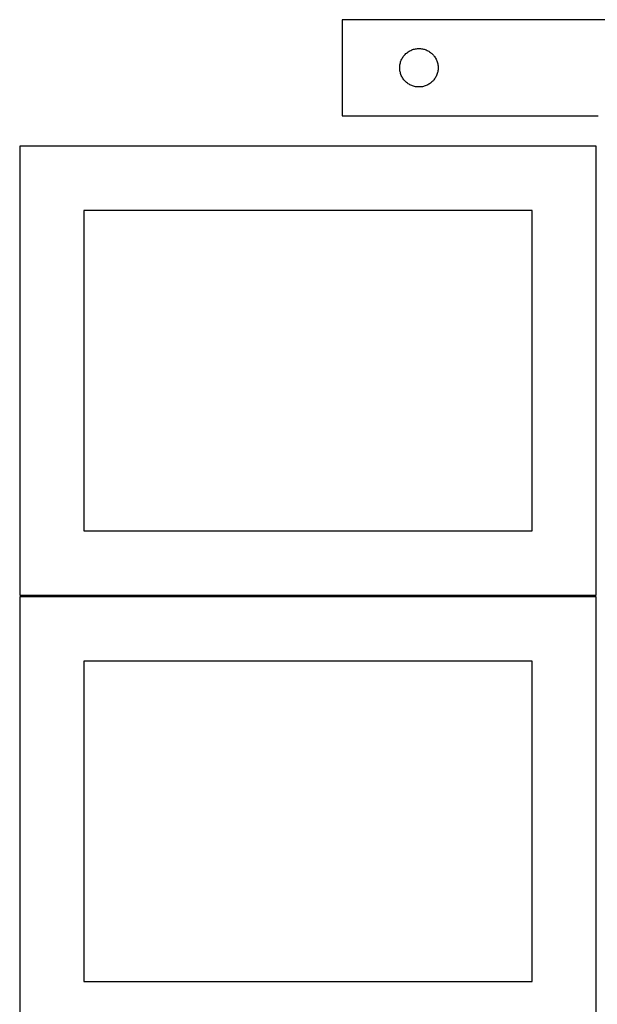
# Model space of a CAD drawing. Header units: millimetres. Extents: x 7 to 1493, y 7 to 2993.
# Tile 7 of 16: x 7 to 457, y 1094 to 1862. Entities that reach past the tile are written whole.
import ezdxf

# ---------------------------------------------------------------- set-up
doc = ezdxf.new("R2010")
doc.units = ezdxf.units.MM
doc.layers.add('CUT', color=7, linetype='CONTINUOUS', true_color=0x000000)

msp = doc.modelspace()

# ---------------------------------------------------------------- linework, layer by layer
at = {"layer": 'CUT'}
for p, q in [((558.124477, 1862.112096), (258.124477, 1862.112096)), ((258.124477, 1862.112096), (258.124477, 1787.112096)), ((307.935377, 1835.620377), (308.515579, 1836.130303)), ((308.515579, 1836.130303), (309.121263, 1836.609685)), ((309.121263, 1836.609685), (309.750821, 1837.057251)), ((309.750821, 1837.057251), (310.402585, 1837.471816)), ((310.402585, 1837.471816), (311.074826, 1837.852278)), ((311.074826, 1837.852278), (311.765761, 1838.19763)), ((311.765761, 1838.19763), (312.473558, 1838.506956)), ((312.473558, 1838.506956), (313.196341, 1838.779435)), ((313.196341, 1838.779435), (313.932192, 1839.014344)), ((313.932192, 1839.014344), (314.679161, 1839.211062)), ((314.679161, 1839.211062), (315.435265, 1839.369065)), ((315.435265, 1839.369065), (316.198501, 1839.487936)), ((316.198501, 1839.487936), (316.966845, 1839.567359)), ((316.966845, 1839.567359), (317.738258, 1839.607123)), ((317.738258, 1839.607123), (318.510695, 1839.607123)), ((318.510695, 1839.607123), (319.282109, 1839.567359)), ((319.282109, 1839.567359), (320.050452, 1839.487936)), ((320.050452, 1839.487936), (320.813688, 1839.369065)), ((320.813688, 1839.369065), (321.569793, 1839.211062)), ((321.569793, 1839.211062), (322.316761, 1839.014344)), ((322.316761, 1839.014344), (323.052612, 1838.779435)), ((323.052612, 1838.779435), (323.775395, 1838.506956)), ((323.775395, 1838.506956), (324.483193, 1838.19763)), ((324.483193, 1838.19763), (325.174128, 1837.852278)), ((325.174128, 1837.852278), (325.846369, 1837.471816)), ((325.846369, 1837.471816), (326.498133, 1837.057251)), ((326.498133, 1837.057251), (327.127691, 1836.609685)), ((327.127691, 1836.609685), (327.733374, 1836.130303)), ((327.733374, 1836.130303), (328.313577, 1835.620377)), ((303.441641, 1827.680377), (303.619061, 1828.432163)), ((303.619061, 1828.432163), (303.834946, 1829.173819)), ((303.834946, 1829.173819), (304.088724, 1829.903377)), ((304.088724, 1829.903377), (304.379723, 1830.618905)), ((304.379723, 1830.618905), (304.707171, 1831.318503)), ((304.707171, 1831.318503), (305.070198, 1832.000317)), ((305.070198, 1832.000317), (305.467843, 1832.662539)), ((305.467843, 1832.662539), (305.899052, 1833.303413)), ((305.899052, 1833.303413), (306.36268, 1833.921238)), ((306.36268, 1833.921238), (306.857498, 1834.514378)), ((306.857498, 1834.514378), (307.382194, 1835.081258)), ((307.382194, 1835.081258), (307.935377, 1835.620377)), ((328.313577, 1835.620377), (328.86676, 1835.081258)), ((328.86676, 1835.081258), (329.391456, 1834.514378)), ((329.391456, 1834.514378), (329.886274, 1833.921238)), ((329.886274, 1833.921238), (330.349902, 1833.303413)), ((330.349902, 1833.303413), (330.78111, 1832.662539)), ((330.78111, 1832.662539), (331.178755, 1832.000317)), ((331.178755, 1832.000317), (331.541783, 1831.318503)), ((331.541783, 1831.318503), (331.86923, 1830.618905)), ((331.86923, 1830.618905), (332.160229, 1829.903377)), ((332.160229, 1829.903377), (332.414007, 1829.173819)), ((332.414007, 1829.173819), (332.629893, 1828.432163)), ((332.629893, 1828.432163), (332.807312, 1827.680377)), ((303.124477, 1824.612096), (303.144365, 1825.384277)), ((303.144365, 1823.839915), (303.124477, 1824.612096)), ((303.144365, 1825.384277), (303.203979, 1826.154411)), ((303.203979, 1823.069781), (303.144365, 1823.839915)), ((303.203979, 1826.154411), (303.303158, 1826.920455)), ((303.303158, 1822.303737), (303.203979, 1823.069781)), ((303.303158, 1826.920455), (303.441641, 1827.680377)), ((303.441641, 1821.543815), (303.303158, 1822.303737)), ((303.619061, 1820.792029), (303.441641, 1821.543815)), ((303.834946, 1820.050374), (303.619061, 1820.792029)), ((332.629893, 1820.792029), (332.414007, 1820.050374)), ((332.807312, 1821.543815), (332.629893, 1820.792029)), ((332.807312, 1827.680377), (332.945795, 1826.920455)), ((332.945795, 1822.303737), (332.807312, 1821.543815)), ((332.945795, 1826.920455), (333.044975, 1826.154411)), ((333.044975, 1823.069781), (332.945795, 1822.303737)), ((333.044975, 1826.154411), (333.104588, 1825.384277)), ((333.104588, 1823.839915), (333.044975, 1823.069781)), ((333.104588, 1825.384277), (333.124477, 1824.612096)), ((333.124477, 1824.612096), (333.104588, 1823.839915)), ((304.088724, 1819.320815), (303.834946, 1820.050374)), ((304.379723, 1818.605288), (304.088724, 1819.320815)), ((304.707171, 1817.905689), (304.379723, 1818.605288)), ((305.070198, 1817.223875), (304.707171, 1817.905689)), ((305.467843, 1816.561653), (305.070198, 1817.223875)), ((305.899052, 1815.92078), (305.467843, 1816.561653)), ((306.36268, 1815.302954), (305.899052, 1815.92078)), ((306.857498, 1814.709814), (306.36268, 1815.302954)), ((307.382194, 1814.142934), (306.857498, 1814.709814)), ((307.935377, 1813.603816), (307.382194, 1814.142934)), ((308.515579, 1813.093889), (307.935377, 1813.603816)), ((309.121263, 1812.614507), (308.515579, 1813.093889)), ((309.750821, 1812.166941), (309.121263, 1812.614507)), ((327.127691, 1812.614507), (326.498133, 1812.166941)), ((327.733374, 1813.093889), (327.127691, 1812.614507)), ((328.313577, 1813.603816), (327.733374, 1813.093889)), ((328.86676, 1814.142934), (328.313577, 1813.603816)), ((329.391456, 1814.709814), (328.86676, 1814.142934)), ((329.886274, 1815.302954), (329.391456, 1814.709814)), ((330.349902, 1815.92078), (329.886274, 1815.302954)), ((330.78111, 1816.561653), (330.349902, 1815.92078)), ((331.178755, 1817.223875), (330.78111, 1816.561653)), ((331.541783, 1817.905689), (331.178755, 1817.223875)), ((331.86923, 1818.605288), (331.541783, 1817.905689)), ((332.160229, 1819.320815), (331.86923, 1818.605288)), ((332.414007, 1820.050374), (332.160229, 1819.320815)), ((310.402585, 1811.752377), (309.750821, 1812.166941)), ((311.074826, 1811.371914), (310.402585, 1811.752377)), ((311.765761, 1811.026562), (311.074826, 1811.371914)), ((312.473558, 1810.717237), (311.765761, 1811.026562)), ((313.196341, 1810.444758), (312.473558, 1810.717237)), ((313.932192, 1810.209848), (313.196341, 1810.444758)), ((314.679161, 1810.013131), (313.932192, 1810.209848)), ((315.435265, 1809.855127), (314.679161, 1810.013131)), ((316.198501, 1809.736256), (315.435265, 1809.855127)), ((316.966845, 1809.656833), (316.198501, 1809.736256)), ((317.738258, 1809.617069), (316.966845, 1809.656833)), ((318.510695, 1809.617069), (317.738258, 1809.617069)), ((319.282109, 1809.656833), (318.510695, 1809.617069)), ((320.050452, 1809.736256), (319.282109, 1809.656833)), ((320.813688, 1809.855127), (320.050452, 1809.736256)), ((321.569793, 1810.013131), (320.813688, 1809.855127)), ((322.316761, 1810.209848), (321.569793, 1810.013131)), ((323.052612, 1810.444758), (322.316761, 1810.209848)), ((323.775395, 1810.717237), (323.052612, 1810.444758)), ((324.483193, 1811.026562), (323.775395, 1810.717237)), ((325.174128, 1811.371914), (324.483193, 1811.026562)), ((325.846369, 1811.752377), (325.174128, 1811.371914)), ((326.498133, 1812.166941), (325.846369, 1811.752377)), ((258.124477, 1787.112096), (458.124477, 1787.112096)), ((456.529243, 1763.325862), (6.529243, 1763.325862)), ((6.529243, 1763.325862), (6.529243, 1413.325862)), ((456.529243, 1413.325862), (456.529243, 1763.325862)), ((406.529243, 1713.325862), (56.529243, 1713.325862)), ((56.529243, 1713.325862), (56.529243, 1463.325862)), ((406.529243, 1463.325862), (406.529243, 1713.325862)), ((56.529243, 1463.325862), (406.529243, 1463.325862)), ((6.529243, 1413.325862), (456.529243, 1413.325862)), ((456.581163, 1411.801038), (6.581163, 1411.801038)), ((6.581163, 1411.801038), (6.581163, 1061.801038)), ((456.581163, 1061.801038), (456.581163, 1411.801038)), ((406.581163, 1361.801038), (56.581163, 1361.801038)), ((56.581163, 1361.801038), (56.581163, 1111.801038)), ((406.581163, 1111.801038), (406.581163, 1361.801038)), ((56.581163, 1111.801038), (406.581163, 1111.801038))]:
    msp.add_line(p, q, dxfattribs=at)

doc.saveas('drawing.dxf')
